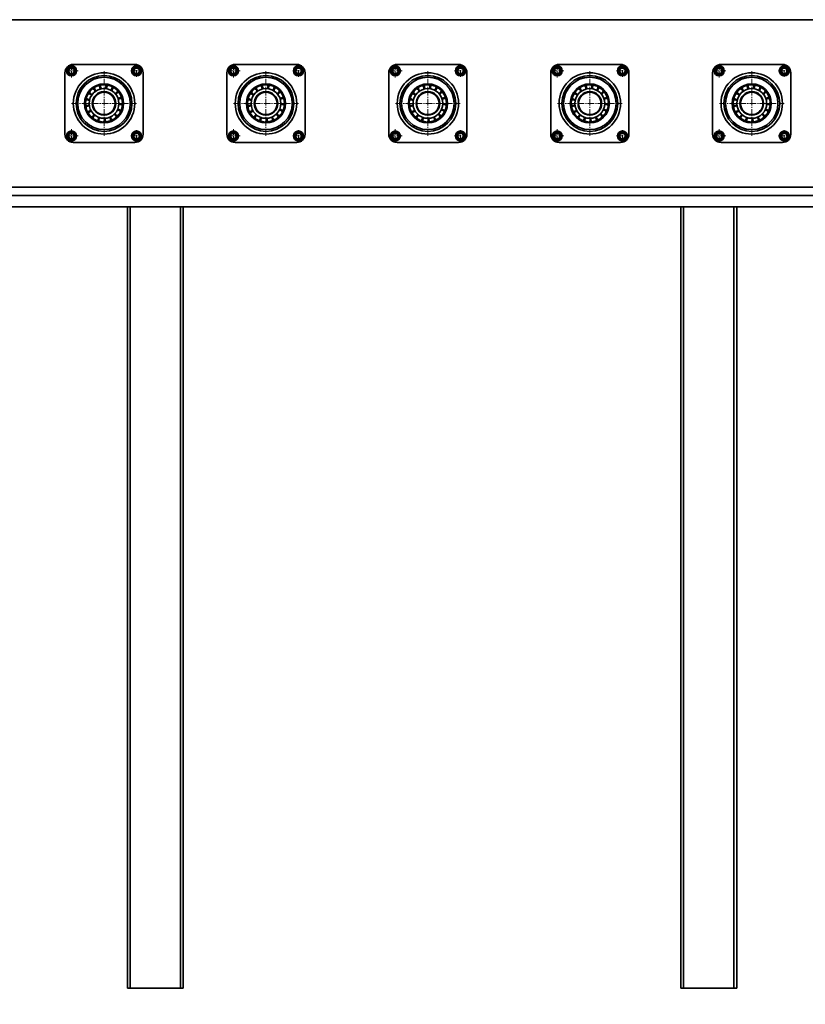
# Model space of a CAD drawing. Header units: millimetres. Extents: x 2945 to 26725, y -1082 to 16127.
# Tile 107 of 151: x 6634 to 8041, y 10719 to 12483. Entities that reach past the tile are written whole.
import ezdxf

# ---------------------------------------------------------------- set-up
doc = ezdxf.new("R2010")
doc.units = ezdxf.units.MM
doc.linetypes.add('点画线', pattern=[18, 12, -2, 2, -2])
doc.layers.get('0').update_dxf_attribs({"lineweight": 35})
for name, color, linetype, lineweight in [('中心线层', 1, '点画线', 18), ('几何体', 7, 'Continuous', 35), ('尺寸线层', 3, 'Continuous', 18)]:
    doc.layers.add(name, color=color, linetype=linetype, lineweight=lineweight)
doc.styles.add('标准', font='txt', dxfattribs={"width": 0.667})
doc.dimstyles.new('GB_尺寸', dxfattribs={"dimtxt": 3.5, "dimasz": 4, "dimexe": 2, "dimexo": 0, "dimtad": 1, "dimdsep": 46, "dimtxsty": '标准', "dimblk": '_CAXARROW', "dimcen": 0, "dimdle": 8, "dimazin": 2, "dimtfac": 0.707107, "dimtdec": 3, "dimtmove": 2, "dimatfit": 3, "dimfxl": 0, "dimfrac": 2, "dimtolj": 1, "dimarcsym": 0})

# ---------------------------------------------------------------- blocks, each defined once
blk = doc.blocks.new('*X148')
at = {"layer": '尺寸线层', "linetype": 'Continuous'}
for points in [[(5045.3, 9889.1), (5125.3, 9899.1), (5125.3, 9879.1)], [(16645.3, 9889.1), (16565.3, 9899.1), (16565.3, 9879.1)]]:
    blk.add_hatch(color=0, dxfattribs=at).paths.add_polyline_path(points, flags=0)
at = {"layer": '尺寸线层', "color": 0, "linetype": 'Continuous'}
for p, q in [((5045.3, 12332.6), (5045.3, 9849.1)), ((16645.3, 12332.6), (16645.3, 9849.1)), ((5045.3, 9889.1), (16645.3, 9889.1))]:
    blk.add_line(p, q, dxfattribs=at)
at = {"layer": '尺寸线层', "color": 0, "insert": (10845.3, 9936.2), "char_height": 70, "width": 328.193, "attachment_point": 5, "line_spacing_factor": 1.15057, "style": '标准'}
blk.add_mtext('\\T1.1;11600', dxfattribs=at)
blk = doc.blocks.new('_CAXARROW')
blk.add_hatch(color=0).paths.add_polyline_path([(0, 0), (-1, 0.125), (-1, -0.125)], flags=0)
blk = doc.blocks.new('*X149')
at = {"layer": '尺寸线层', "linetype": 'Continuous'}
for points in [[(4845.3, 9644.6), (4925.3, 9654.6), (4925.3, 9634.6)], [(16845.3, 9644.6), (16765.3, 9654.6), (16765.3, 9634.6)]]:
    blk.add_hatch(color=0, dxfattribs=at).paths.add_polyline_path(points, flags=0)
at = {"layer": '尺寸线层', "color": 0, "linetype": 'Continuous'}
for p, q in [((4845.3, 12182.6), (4845.3, 9604.6)), ((16845.3, 12182.6), (16845.3, 9604.6)), ((4845.3, 9644.6), (16845.3, 9644.6))]:
    blk.add_line(p, q, dxfattribs=at)
at = {"layer": '尺寸线层', "color": 0, "insert": (10845.3, 9691.7), "char_height": 70, "width": 328.193, "attachment_point": 5, "line_spacing_factor": 1.15057, "style": '标准'}
blk.add_mtext('\\T1.1;12000', dxfattribs=at)

msp = doc.modelspace()

# ---------------------------------------------------------------- linework, layer by layer
at = {"layer": '中心线层'}
for p, q in [((6726.918, 12378.934), (6726.918, 12402.934)), ((6843.591, 12380.434), (6843.591, 12401.434)), ((7016.918, 12378.934), (7016.918, 12402.934)), ((7133.591, 12380.434), (7133.591, 12401.434)), ((7306.918, 12378.934), (7306.918, 12402.934)), ((7423.591, 12380.434), (7423.591, 12401.434)), ((7596.918, 12378.934), (7596.918, 12402.934)), ((7713.591, 12380.434), (7713.591, 12401.434)), ((7886.918, 12378.934), (7886.918, 12402.934)), ((8003.591, 12380.434), (8003.591, 12401.434)), ((6714.918, 12390.934), (6738.918, 12390.934)), ((6785.254, 12274.598), (6785.254, 12390.598)), ((6833.091, 12390.934), (6854.091, 12390.934)), ((7004.918, 12390.934), (7028.918, 12390.934)), ((7075.254, 12274.598), (7075.254, 12390.598)), ((7123.091, 12390.934), (7144.091, 12390.934)), ((7294.918, 12390.934), (7318.918, 12390.934)), ((7365.254, 12274.598), (7365.254, 12390.598)), ((7413.091, 12390.934), (7434.091, 12390.934)), ((7584.918, 12390.934), (7608.918, 12390.934)), ((7655.254, 12274.598), (7655.254, 12390.598)), ((7703.091, 12390.934), (7724.091, 12390.934)), ((7874.918, 12390.934), (7898.918, 12390.934)), ((7945.254, 12274.598), (7945.254, 12390.598)), ((7993.091, 12390.934), (8014.091, 12390.934)), ((6727.254, 12332.598), (6843.254, 12332.598)), ((7017.254, 12332.598), (7133.254, 12332.598)), ((7307.254, 12332.598), (7423.254, 12332.598)), ((7597.254, 12332.598), (7713.254, 12332.598)), ((7887.254, 12332.598), (8003.254, 12332.598)), ((6726.918, 12262.262), (6726.918, 12286.262)), ((6843.591, 12263.762), (6843.591, 12284.762)), ((7016.918, 12262.262), (7016.918, 12286.262)), ((7133.591, 12263.762), (7133.591, 12284.762)), ((7306.918, 12262.262), (7306.918, 12286.262)), ((7423.591, 12263.762), (7423.591, 12284.762)), ((7596.918, 12262.262), (7596.918, 12286.262)), ((7713.591, 12263.762), (7713.591, 12284.762)), ((7886.918, 12262.262), (7886.918, 12286.262)), ((8003.591, 12263.762), (8003.591, 12284.762)), ((6714.918, 12274.262), (6738.918, 12274.262)), ((6833.091, 12274.262), (6854.091, 12274.262)), ((7004.918, 12274.262), (7028.918, 12274.262)), ((7123.091, 12274.262), (7144.091, 12274.262)), ((7294.918, 12274.262), (7318.918, 12274.262)), ((7413.091, 12274.262), (7434.091, 12274.262)), ((7584.918, 12274.262), (7608.918, 12274.262)), ((7703.091, 12274.262), (7724.091, 12274.262)), ((7874.918, 12274.262), (7898.918, 12274.262)), ((7993.091, 12274.262), (8014.091, 12274.262))]:
    msp.add_line(p, q, dxfattribs=at)
at = {"layer": '几何体'}
for p, q in [((11596.492, 12482.598), (4845.254, 12482.598)), ((6730.254, 12402.598), (6840.254, 12402.598)), ((7020.254, 12402.598), (7130.254, 12402.598)), ((7310.254, 12402.598), (7420.254, 12402.598)), ((7600.254, 12402.598), (7710.254, 12402.598)), ((7890.254, 12402.598), (8000.254, 12402.598)), ((6715.254, 12277.598), (6715.254, 12387.598)), ((6721.709, 12393.425), (6726.471, 12396.69)), ((6722.157, 12387.669), (6721.709, 12393.425)), ((6727.365, 12385.178), (6722.157, 12387.669)), ((6726.471, 12396.69), (6731.679, 12394.2)), ((6732.127, 12388.444), (6727.365, 12385.178)), ((6731.679, 12394.2), (6732.127, 12388.444)), ((6837.835, 12390.487), (6840.325, 12395.696)), ((6841.1, 12385.726), (6837.835, 12390.487)), ((6840.325, 12395.696), (6846.081, 12396.143)), ((6846.856, 12386.173), (6841.1, 12385.726)), ((6846.081, 12396.143), (6849.347, 12391.382)), ((6849.347, 12391.382), (6846.856, 12386.173)), ((6855.254, 12387.598), (6855.254, 12277.598)), ((7005.254, 12277.598), (7005.254, 12387.598)), ((7011.709, 12393.425), (7016.471, 12396.69)), ((7012.157, 12387.669), (7011.709, 12393.425)), ((7017.365, 12385.178), (7012.157, 12387.669)), ((7016.471, 12396.69), (7021.679, 12394.2)), ((7022.127, 12388.444), (7017.365, 12385.178)), ((7021.679, 12394.2), (7022.127, 12388.444)), ((7127.835, 12390.487), (7130.325, 12395.696)), ((7131.1, 12385.726), (7127.835, 12390.487)), ((7130.325, 12395.696), (7136.081, 12396.143)), ((7136.856, 12386.173), (7131.1, 12385.726)), ((7136.081, 12396.143), (7139.347, 12391.382)), ((7139.347, 12391.382), (7136.856, 12386.173)), ((7145.254, 12387.598), (7145.254, 12277.598)), ((7295.254, 12277.598), (7295.254, 12387.598)), ((7301.709, 12393.425), (7306.471, 12396.69)), ((7302.157, 12387.669), (7301.709, 12393.425)), ((7307.365, 12385.178), (7302.157, 12387.669)), ((7306.471, 12396.69), (7311.679, 12394.2)), ((7312.127, 12388.444), (7307.365, 12385.178)), ((7311.679, 12394.2), (7312.127, 12388.444)), ((7417.835, 12390.487), (7420.325, 12395.696)), ((7421.1, 12385.726), (7417.835, 12390.487)), ((7420.325, 12395.696), (7426.081, 12396.143)), ((7426.856, 12386.173), (7421.1, 12385.726)), ((7426.081, 12396.143), (7429.347, 12391.382)), ((7429.347, 12391.382), (7426.856, 12386.173)), ((7435.254, 12387.598), (7435.254, 12277.598)), ((7585.254, 12277.598), (7585.254, 12387.598)), ((7591.709, 12393.425), (7596.471, 12396.69)), ((7592.157, 12387.669), (7591.709, 12393.425)), ((7597.365, 12385.178), (7592.157, 12387.669)), ((7596.471, 12396.69), (7601.679, 12394.2)), ((7602.127, 12388.444), (7597.365, 12385.178)), ((7601.679, 12394.2), (7602.127, 12388.444)), ((7707.835, 12390.487), (7710.325, 12395.696)), ((7711.1, 12385.726), (7707.835, 12390.487)), ((7710.325, 12395.696), (7716.081, 12396.143)), ((7716.856, 12386.173), (7711.1, 12385.726)), ((7716.081, 12396.143), (7719.347, 12391.382)), ((7719.347, 12391.382), (7716.856, 12386.173)), ((7725.254, 12387.598), (7725.254, 12277.598)), ((7875.254, 12277.598), (7875.254, 12387.598)), ((7881.709, 12393.425), (7886.471, 12396.69)), ((7882.157, 12387.669), (7881.709, 12393.425)), ((7887.365, 12385.178), (7882.157, 12387.669)), ((7886.471, 12396.69), (7891.679, 12394.2)), ((7892.127, 12388.444), (7887.365, 12385.178)), ((7891.679, 12394.2), (7892.127, 12388.444)), ((7997.835, 12390.487), (8000.325, 12395.696)), ((8001.1, 12385.726), (7997.835, 12390.487)), ((8000.325, 12395.696), (8006.081, 12396.143)), ((8006.856, 12386.173), (8001.1, 12385.726)), ((8006.081, 12396.143), (8009.347, 12391.382)), ((8009.347, 12391.382), (8006.856, 12386.173)), ((8015.254, 12387.598), (8015.254, 12277.598)), ((6768.799, 12357.682), (6767.91, 12357.076)), ((6789.993, 12362.221), (6788.927, 12362.372)), ((6800.374, 12358.509), (6799.435, 12359.035)), ((7058.799, 12357.682), (7057.91, 12357.076)), ((7079.993, 12362.221), (7078.927, 12362.372)), ((7090.374, 12358.509), (7089.435, 12359.035)), ((7348.799, 12357.682), (7347.91, 12357.076)), ((7369.993, 12362.221), (7368.927, 12362.372)), ((7380.374, 12358.509), (7379.435, 12359.035)), ((7638.799, 12357.682), (7637.91, 12357.076)), ((7659.993, 12362.221), (7658.927, 12362.372)), ((7670.374, 12358.509), (7669.435, 12359.035)), ((7928.799, 12357.682), (7927.91, 12357.076)), ((7949.993, 12362.221), (7948.927, 12362.372)), ((7960.374, 12358.509), (7959.435, 12359.035)), ((6752.002, 12330.278), (6752.455, 12329.926)), ((6756.195, 12340.049), (6755.946, 12339.002)), ((6811.921, 12332.722), (6812.141, 12332.562)), ((6813.884, 12341.561), (6813.544, 12342.582)), ((7042.002, 12330.278), (7042.455, 12329.926)), ((7046.195, 12340.049), (7045.946, 12339.002)), ((7101.921, 12332.722), (7102.141, 12332.562)), ((7103.884, 12341.561), (7103.544, 12342.582)), ((7332.002, 12330.278), (7332.455, 12329.926)), ((7336.195, 12340.049), (7335.946, 12339.002)), ((7391.921, 12332.722), (7392.141, 12332.562)), ((7393.884, 12341.561), (7393.544, 12342.582)), ((7622.002, 12330.278), (7622.455, 12329.926)), ((7626.195, 12340.049), (7625.946, 12339.002)), ((7681.921, 12332.722), (7682.141, 12332.562)), ((7683.884, 12341.561), (7683.544, 12342.582)), ((7912.002, 12330.278), (7912.455, 12329.926)), ((7916.195, 12340.049), (7915.946, 12339.002)), ((7971.921, 12332.722), (7972.141, 12332.562)), ((7973.884, 12341.561), (7973.544, 12342.582)), ((6755.465, 12329.049), (6755.612, 12327.982)), ((6758.759, 12318.527), (6759.281, 12317.586)), ((6806.039, 12310.965), (6806.802, 12311.724)), ((6812.45, 12319.934), (6812.887, 12320.917)), ((7045.465, 12329.049), (7045.612, 12327.982)), ((7048.759, 12318.527), (7049.281, 12317.586)), ((7096.039, 12310.965), (7096.802, 12311.724)), ((7102.45, 12319.934), (7102.887, 12320.917)), ((7335.465, 12329.049), (7335.612, 12327.982)), ((7338.759, 12318.527), (7339.281, 12317.586)), ((7386.039, 12310.965), (7386.802, 12311.724)), ((7392.45, 12319.934), (7392.887, 12320.917)), ((7625.465, 12329.049), (7625.612, 12327.982)), ((7628.759, 12318.527), (7629.281, 12317.586)), ((7676.039, 12310.965), (7676.802, 12311.724)), ((7682.45, 12319.934), (7682.887, 12320.917)), ((7915.465, 12329.049), (7915.612, 12327.982)), ((7918.759, 12318.527), (7919.281, 12317.586)), ((7966.039, 12310.965), (7966.802, 12311.724)), ((7972.45, 12319.934), (7972.887, 12320.917)), ((6765.631, 12309.906), (6766.458, 12309.217)), ((6786.04, 12302.608), (6787.115, 12302.656)), ((6796.82, 12304.917), (6797.806, 12305.35)), ((7055.631, 12309.906), (7056.458, 12309.217)), ((7076.04, 12302.608), (7077.115, 12302.656)), ((7086.82, 12304.917), (7087.806, 12305.35)), ((7345.631, 12309.906), (7346.458, 12309.217)), ((7366.04, 12302.608), (7367.115, 12302.656)), ((7376.82, 12304.917), (7377.806, 12305.35)), ((7635.631, 12309.906), (7636.458, 12309.217)), ((7656.04, 12302.608), (7657.115, 12302.656)), ((7666.82, 12304.917), (7667.806, 12305.35)), ((7925.631, 12309.906), (7926.458, 12309.217)), ((7946.04, 12302.608), (7947.115, 12302.656)), ((7956.82, 12304.917), (7957.806, 12305.35)), ((6721.162, 12273.814), (6723.653, 12279.023)), ((6723.653, 12279.023), (6729.409, 12279.47)), ((6729.409, 12279.47), (6732.674, 12274.709)), ((6838.382, 12276.752), (6843.143, 12280.018)), ((6838.829, 12270.996), (6838.382, 12276.752)), ((6843.143, 12280.018), (6848.352, 12277.527)), ((6848.352, 12277.527), (6848.799, 12271.771)), ((7011.162, 12273.814), (7013.653, 12279.023)), ((7013.653, 12279.023), (7019.409, 12279.47)), ((7019.409, 12279.47), (7022.674, 12274.709)), ((7128.382, 12276.752), (7133.143, 12280.018)), ((7128.829, 12270.996), (7128.382, 12276.752)), ((7133.143, 12280.018), (7138.352, 12277.527)), ((7138.352, 12277.527), (7138.799, 12271.771)), ((7301.162, 12273.814), (7303.653, 12279.023)), ((7303.653, 12279.023), (7309.409, 12279.47)), ((7309.409, 12279.47), (7312.674, 12274.709)), ((7418.382, 12276.752), (7423.143, 12280.018)), ((7418.829, 12270.996), (7418.382, 12276.752)), ((7423.143, 12280.018), (7428.352, 12277.527)), ((7428.352, 12277.527), (7428.799, 12271.771)), ((7591.162, 12273.814), (7593.653, 12279.023)), ((7593.653, 12279.023), (7599.409, 12279.47)), ((7599.409, 12279.47), (7602.674, 12274.709)), ((7708.382, 12276.752), (7713.143, 12280.018)), ((7708.829, 12270.996), (7708.382, 12276.752)), ((7713.143, 12280.018), (7718.352, 12277.527)), ((7718.352, 12277.527), (7718.799, 12271.771)), ((7881.162, 12273.814), (7883.653, 12279.023)), ((7883.653, 12279.023), (7889.409, 12279.47)), ((7889.409, 12279.47), (7892.674, 12274.709)), ((7998.382, 12276.752), (8003.143, 12280.018)), ((7998.829, 12270.996), (7998.382, 12276.752)), ((8003.143, 12280.018), (8008.352, 12277.527)), ((8008.352, 12277.527), (8008.799, 12271.771)), ((6724.427, 12269.053), (6721.162, 12273.814)), ((6730.184, 12269.5), (6724.427, 12269.053)), ((6732.674, 12274.709), (6730.184, 12269.5)), ((6840.254, 12262.598), (6730.254, 12262.598)), ((6844.038, 12268.505), (6838.829, 12270.996)), ((6848.799, 12271.771), (6844.038, 12268.505)), ((7014.427, 12269.053), (7011.162, 12273.814)), ((7020.184, 12269.5), (7014.427, 12269.053)), ((7022.674, 12274.709), (7020.184, 12269.5)), ((7130.254, 12262.598), (7020.254, 12262.598)), ((7134.038, 12268.505), (7128.829, 12270.996)), ((7138.799, 12271.771), (7134.038, 12268.505)), ((7304.427, 12269.053), (7301.162, 12273.814)), ((7310.184, 12269.5), (7304.427, 12269.053)), ((7312.674, 12274.709), (7310.184, 12269.5)), ((7420.254, 12262.598), (7310.254, 12262.598)), ((7424.038, 12268.505), (7418.829, 12270.996)), ((7428.799, 12271.771), (7424.038, 12268.505)), ((7594.427, 12269.053), (7591.162, 12273.814)), ((7600.184, 12269.5), (7594.427, 12269.053)), ((7602.674, 12274.709), (7600.184, 12269.5)), ((7710.254, 12262.598), (7600.254, 12262.598)), ((7714.038, 12268.505), (7708.829, 12270.996)), ((7718.799, 12271.771), (7714.038, 12268.505)), ((7884.427, 12269.053), (7881.162, 12273.814)), ((7890.184, 12269.5), (7884.427, 12269.053)), ((7892.674, 12274.709), (7890.184, 12269.5)), ((8000.254, 12262.598), (7890.254, 12262.598)), ((8004.038, 12268.505), (7998.829, 12270.996)), ((8008.799, 12271.771), (8004.038, 12268.505)), ((10754.035, 12182.598), (4845.254, 12182.598)), ((10713.215, 12167.598), (4845.254, 12167.598)), ((10713.215, 12167.598), (4845.254, 12167.598)), ((10658.789, 12147.598), (4845.254, 12147.598)), ((6827.254, 12147.598), (6827.254, 10747.598)), ((6832.254, 12147.598), (6832.254, 10747.598)), ((6832.254, 12147.598), (6922.254, 12147.598)), ((6922.254, 12147.598), (6922.254, 10747.598)), ((6927.254, 12147.598), (6927.254, 10747.598)), ((7818.254, 12147.598), (7818.254, 10747.598)), ((7823.254, 12147.598), (7823.254, 10747.598)), ((7823.254, 12147.598), (7913.254, 12147.598)), ((7913.254, 12147.598), (7913.254, 10747.598)), ((7918.254, 12147.598), (7918.254, 10747.598)), ((6827.254, 10747.598), (6832.254, 10747.598)), ((6832.254, 10747.598), (6922.254, 10747.598)), ((6922.254, 10747.598), (6927.254, 10747.598)), ((7818.254, 10747.598), (7823.254, 10747.598)), ((7823.254, 10747.598), (7913.254, 10747.598)), ((7913.254, 10747.598), (7918.254, 10747.598))]:
    msp.add_line(p, q, dxfattribs=at)
for points in [[(6760.849, 12350.044), (6760.424, 12349.434), (6760.239, 12349.157)], [(6770.359, 12355.948), (6770.872, 12355.639), (6771.417, 12355.393)], [(6778.972, 12361.933), (6778.805, 12361.897), (6777.923, 12361.688)], [(6808.713, 12351.298), (6808.119, 12352.02), (6808.027, 12352.127)], [(7050.849, 12350.044), (7050.424, 12349.434), (7050.239, 12349.157)], [(7060.359, 12355.948), (7060.872, 12355.639), (7061.417, 12355.393)], [(7068.972, 12361.933), (7068.805, 12361.897), (7067.923, 12361.688)], [(7098.713, 12351.298), (7098.119, 12352.02), (7098.027, 12352.127)], [(7340.849, 12350.044), (7340.424, 12349.434), (7340.239, 12349.157)], [(7350.359, 12355.948), (7350.872, 12355.639), (7351.417, 12355.393)], [(7358.972, 12361.933), (7358.805, 12361.897), (7357.923, 12361.688)], [(7388.713, 12351.298), (7388.119, 12352.02), (7388.027, 12352.127)], [(7630.849, 12350.044), (7630.424, 12349.434), (7630.239, 12349.157)], [(7640.359, 12355.948), (7640.872, 12355.639), (7641.417, 12355.393)], [(7648.972, 12361.933), (7648.805, 12361.897), (7647.923, 12361.688)], [(7678.713, 12351.298), (7678.119, 12352.02), (7678.027, 12352.127)], [(7920.849, 12350.044), (7920.424, 12349.434), (7920.239, 12349.157)], [(7930.359, 12355.948), (7930.872, 12355.639), (7931.417, 12355.393)], [(7938.972, 12361.933), (7938.805, 12361.897), (7937.923, 12361.688)], [(7968.713, 12351.298), (7968.119, 12352.02), (7968.027, 12352.127)], [(6815.189, 12330.613), (6815.21, 12330.974), (6815.241, 12331.688)], [(7105.189, 12330.613), (7105.21, 12330.974), (7105.241, 12331.688)], [(7395.189, 12330.613), (7395.21, 12330.974), (7395.241, 12331.688)], [(7685.189, 12330.613), (7685.21, 12330.974), (7685.241, 12331.688)], [(7975.189, 12330.613), (7975.21, 12330.974), (7975.241, 12331.688)], [(6775.153, 12304.35), (6775.675, 12304.168), (6776.173, 12304.005)], [(7065.153, 12304.35), (7065.675, 12304.168), (7066.173, 12304.005)], [(7355.153, 12304.35), (7355.675, 12304.168), (7356.173, 12304.005)], [(7645.153, 12304.35), (7645.675, 12304.168), (7646.173, 12304.005)], [(7935.153, 12304.35), (7935.675, 12304.168), (7936.173, 12304.005)]]:
    msp.add_lwpolyline(points, dxfattribs=at)
for centre, radius in [((6726.918, 12390.934), 9), ((6843.591, 12390.934), 9), ((7016.918, 12390.934), 9), ((7133.591, 12390.934), 9), ((7306.918, 12390.934), 9), ((7423.591, 12390.934), 9), ((7596.918, 12390.934), 9), ((7713.591, 12390.934), 9), ((7886.918, 12390.934), 9), ((8003.591, 12390.934), 9), ((6726.918, 12390.934), 7.5), ((6785.254, 12332.598), 55), ((6785.254, 12332.598), 50), ((6843.591, 12390.934), 7.5), ((7016.918, 12390.934), 7.5), ((7075.254, 12332.598), 55), ((7075.254, 12332.598), 50), ((7133.591, 12390.934), 7.5), ((7306.918, 12390.934), 7.5), ((7365.254, 12332.598), 55), ((7365.254, 12332.598), 50), ((7423.591, 12390.934), 7.5), ((7596.918, 12390.934), 7.5), ((7655.254, 12332.598), 55), ((7655.254, 12332.598), 50), ((7713.591, 12390.934), 7.5), ((7886.918, 12390.934), 7.5), ((7945.254, 12332.598), 55), ((7945.254, 12332.598), 50), ((8003.591, 12390.934), 7.5), ((6785.254, 12332.598), 47), ((6785.254, 12332.598), 35), ((6785.254, 12332.598), 33.333), ((7075.254, 12332.598), 47), ((7075.254, 12332.598), 35), ((7075.254, 12332.598), 33.333), ((7365.254, 12332.598), 47), ((7365.254, 12332.598), 35), ((7365.254, 12332.598), 33.333), ((7655.254, 12332.598), 47), ((7655.254, 12332.598), 35), ((7655.254, 12332.598), 33.333), ((7945.254, 12332.598), 47), ((7945.254, 12332.598), 35), ((7945.254, 12332.598), 33.333), ((6785.254, 12332.598), 26.667), ((6785.254, 12332.598), 21.1), ((6785.254, 12332.598), 20), ((7075.254, 12332.598), 26.667), ((7075.254, 12332.598), 21.1), ((7075.254, 12332.598), 20), ((7365.254, 12332.598), 26.667), ((7365.254, 12332.598), 21.1), ((7365.254, 12332.598), 20), ((7655.254, 12332.598), 26.667), ((7655.254, 12332.598), 21.1), ((7655.254, 12332.598), 20), ((7945.254, 12332.598), 26.667), ((7945.254, 12332.598), 21.1), ((7945.254, 12332.598), 20), ((6726.918, 12274.262), 9), ((6726.918, 12274.262), 7.5), ((6843.591, 12274.262), 9), ((6843.591, 12274.262), 7.5), ((7016.918, 12274.262), 9), ((7016.918, 12274.262), 7.5), ((7133.591, 12274.262), 9), ((7133.591, 12274.262), 7.5), ((7306.918, 12274.262), 9), ((7306.918, 12274.262), 7.5), ((7423.591, 12274.262), 9), ((7423.591, 12274.262), 7.5), ((7596.918, 12274.262), 9), ((7596.918, 12274.262), 7.5), ((7713.591, 12274.262), 9), ((7713.591, 12274.262), 7.5), ((7886.918, 12274.262), 9), ((7886.918, 12274.262), 7.5), ((8003.591, 12274.262), 9), ((8003.591, 12274.262), 7.5)]:
    msp.add_circle(centre, radius, dxfattribs=at)
for centre, radius, start, end in [((6730.254, 12387.598), 15, 90, 180), ((6840.254, 12387.598), 15, 0, 90), ((7020.254, 12387.598), 15, 90, 180), ((7130.254, 12387.598), 15, 0, 90), ((7310.254, 12387.598), 15, 90, 180), ((7420.254, 12387.598), 15, 0, 90), ((7600.254, 12387.598), 15, 90, 180), ((7710.254, 12387.598), 15, 360, 90), ((7890.254, 12387.598), 15, 90, 180), ((8000.254, 12387.598), 15, 0, 90), ((6726.918, 12390.934), 5, 124.443507, 184.443507), ((6726.918, 12390.934), 5, 184.443507, 244.443507), ((6726.918, 12390.934), 5, 64.443507, 124.443507), ((6726.918, 12390.934), 5, 244.443507, 304.443507), ((6726.918, 12390.934), 5, 4.443507, 64.443507), ((6726.918, 12390.934), 5, 304.443507, 4.443507), ((6843.591, 12390.934), 5, 154.443507, 214.443507), ((6843.591, 12390.934), 5, 94.443507, 154.443507), ((6843.591, 12390.934), 5, 214.443507, 274.443507), ((6843.591, 12390.934), 5, 34.443507, 94.443507), ((6843.591, 12390.934), 5, 274.443507, 334.443507), ((6843.591, 12390.934), 5, 334.443507, 34.443507), ((7016.918, 12390.934), 5, 124.443507, 184.443507), ((7016.918, 12390.934), 5, 184.443507, 244.443507), ((7016.918, 12390.934), 5, 64.443507, 124.443507), ((7016.918, 12390.934), 5, 244.443507, 304.443507), ((7016.918, 12390.934), 5, 4.443507, 64.443507), ((7016.918, 12390.934), 5, 304.443507, 4.443507), ((7133.591, 12390.934), 5, 154.443507, 214.443507), ((7133.591, 12390.934), 5, 94.443507, 154.443507), ((7133.591, 12390.934), 5, 214.443507, 274.443507), ((7133.591, 12390.934), 5, 34.443507, 94.443507), ((7133.591, 12390.934), 5, 274.443507, 334.443507), ((7133.591, 12390.934), 5, 334.443507, 34.443507), ((7306.918, 12390.934), 5, 124.443507, 184.443507), ((7306.918, 12390.934), 5, 184.443507, 244.443507), ((7306.918, 12390.934), 5, 64.443507, 124.443507), ((7306.918, 12390.934), 5, 244.443507, 304.443507), ((7306.918, 12390.934), 5, 4.443507, 64.443507), ((7306.918, 12390.934), 5, 304.443507, 4.443507), ((7423.591, 12390.934), 5, 154.443507, 214.443507), ((7423.591, 12390.934), 5, 94.443507, 154.443507), ((7423.591, 12390.934), 5, 214.443507, 274.443507), ((7423.591, 12390.934), 5, 34.443507, 94.443507), ((7423.591, 12390.934), 5, 274.443507, 334.443507), ((7423.591, 12390.934), 5, 334.443507, 34.443507), ((7596.918, 12390.934), 5, 124.443507, 184.443507), ((7596.918, 12390.934), 5, 184.443507, 244.443507), ((7596.918, 12390.934), 5, 64.443507, 124.443507), ((7596.918, 12390.934), 5, 244.443507, 304.443507), ((7596.918, 12390.934), 5, 4.443507, 64.443507), ((7596.918, 12390.934), 5, 304.443507, 4.443507), ((7713.591, 12390.934), 5, 154.443507, 214.443507), ((7713.591, 12390.934), 5, 94.443507, 154.443507), ((7713.591, 12390.934), 5, 214.443507, 274.443507), ((7713.591, 12390.934), 5, 34.443507, 94.443507), ((7713.591, 12390.934), 5, 274.443507, 334.443507), ((7713.591, 12390.934), 5, 334.443507, 34.443507), ((7886.918, 12390.934), 5, 124.443507, 184.443507), ((7886.918, 12390.934), 5, 184.443507, 244.443507), ((7886.918, 12390.934), 5, 64.443507, 124.443507), ((7886.918, 12390.934), 5, 244.443507, 304.443507), ((7886.918, 12390.934), 5, 4.443507, 64.443507), ((7886.918, 12390.934), 5, 304.443507, 4.443507), ((8003.591, 12390.934), 5, 154.443507, 214.443507), ((8003.591, 12390.934), 5, 94.443507, 154.443507), ((8003.591, 12390.934), 5, 214.443507, 274.443507), ((8003.591, 12390.934), 5, 34.443507, 94.443507), ((8003.591, 12390.934), 5, 274.443507, 334.443507), ((8003.591, 12390.934), 5, 334.443507, 34.443507), ((6783.931, 12362.569), 5, 144.185151, 228.004841), ((6783.931, 12362.569), 5, 317.051833, 40.871523), ((6794.847, 12361.023), 5, 123.00868, 206.828371), ((7073.931, 12362.569), 5, 144.185151, 228.004841), ((7073.931, 12362.569), 5, 317.051833, 40.871523), ((7084.847, 12361.023), 5, 123.00868, 206.828371), ((7363.931, 12362.569), 5, 144.185151, 228.004841), ((7363.931, 12362.569), 5, 317.051833, 40.871523), ((7374.847, 12361.023), 5, 123.00868, 206.828371), ((7653.931, 12362.569), 5, 144.185151, 228.004841), ((7653.931, 12362.569), 5, 317.051833, 40.871523), ((7664.847, 12361.023), 5, 123.00868, 206.828371), ((7943.931, 12362.569), 5, 144.185151, 228.004841), ((7943.931, 12362.569), 5, 317.051833, 40.871523), ((7954.847, 12361.023), 5, 123.00868, 206.828371), ((6757.836, 12344.772), 5, 20.581244, 104.400935), ((6764.085, 12353.855), 5, 186.538092, 235.469513), ((6764.085, 12353.855), 5, 235.469513, 270.357782), ((6764.085, 12353.855), 5, 359.404774, 83.224464), ((6773.194, 12360.067), 5, 165.361622, 235.469513), ((6773.194, 12360.067), 5, 338.228303, 62.047993), ((6794.847, 12361.023), 5, 295.875362, 19.695052), ((6804.468, 12355.638), 5, 101.83221, 185.6519), ((6804.468, 12355.638), 5, 274.698891, 358.518582), ((6811.493, 12347.142), 5, 80.655739, 164.47543), ((7047.836, 12344.772), 5, 20.581244, 104.400935), ((7054.085, 12353.855), 5, 186.538092, 235.469513), ((7054.085, 12353.855), 5, 235.469513, 270.357782), ((7054.085, 12353.855), 5, 359.404774, 83.224464), ((7063.194, 12360.067), 5, 165.361622, 235.469513), ((7063.194, 12360.067), 5, 338.228303, 62.047993), ((7084.847, 12361.023), 5, 295.875362, 19.695052), ((7094.468, 12355.638), 5, 101.83221, 185.6519), ((7094.468, 12355.638), 5, 274.698891, 358.518582), ((7101.493, 12347.142), 5, 80.655739, 164.47543), ((7337.836, 12344.772), 5, 20.581244, 104.400935), ((7344.085, 12353.855), 5, 186.538092, 235.469513), ((7344.085, 12353.855), 5, 235.469513, 270.357782), ((7344.085, 12353.855), 5, 359.404774, 83.224464), ((7353.194, 12360.067), 5, 165.361622, 235.469513), ((7353.194, 12360.067), 5, 338.228303, 62.047993), ((7374.847, 12361.023), 5, 295.875362, 19.695052), ((7384.468, 12355.638), 5, 101.83221, 185.6519), ((7384.468, 12355.638), 5, 274.698891, 358.518582), ((7391.493, 12347.142), 5, 80.655739, 164.47543), ((7627.836, 12344.772), 5, 20.581244, 104.400935), ((7634.085, 12353.855), 5, 186.538092, 235.469513), ((7634.085, 12353.855), 5, 235.469513, 270.357782), ((7634.085, 12353.855), 5, 359.404774, 83.224464), ((7643.194, 12360.067), 5, 165.361622, 235.469513), ((7643.194, 12360.067), 5, 338.228303, 62.047993), ((7664.847, 12361.023), 5, 295.875362, 19.695052), ((7674.468, 12355.638), 5, 101.83221, 185.6519), ((7674.468, 12355.638), 5, 274.698891, 358.518582), ((7681.493, 12347.142), 5, 80.655739, 164.47543), ((7917.836, 12344.772), 5, 20.581244, 104.400935), ((7924.085, 12353.855), 5, 186.538092, 235.469513), ((7924.085, 12353.855), 5, 235.469513, 270.357782), ((7924.085, 12353.855), 5, 359.404774, 83.224464), ((7933.194, 12360.067), 5, 165.361622, 235.469513), ((7933.194, 12360.067), 5, 338.228303, 62.047993), ((7954.847, 12361.023), 5, 295.875362, 19.695052), ((7964.468, 12355.638), 5, 101.83221, 185.6519), ((7964.468, 12355.638), 5, 274.698891, 358.518582), ((7971.493, 12347.142), 5, 80.655739, 164.47543), ((6755.289, 12334.046), 5, 41.757715, 125.577405), ((6755.289, 12334.046), 5, 235.469513, 312.710724), ((6757.836, 12344.772), 5, 207.714563, 235.469513), ((6757.836, 12344.772), 5, 235.469513, 291.534253), ((6811.493, 12347.142), 5, 253.522421, 337.342111), ((6814.975, 12336.681), 5, 59.479269, 143.298959), ((6814.443, 12325.669), 5, 38.302798, 122.122488), ((6814.975, 12336.681), 5, 235.469513, 316.165641), ((7045.289, 12334.046), 5, 41.757715, 125.577405), ((7045.289, 12334.046), 5, 235.469513, 312.710724), ((7047.836, 12344.772), 5, 207.714563, 235.469513), ((7047.836, 12344.772), 5, 235.469513, 291.534253), ((7101.493, 12347.142), 5, 253.522421, 337.342111), ((7104.975, 12336.681), 5, 59.479269, 143.298959), ((7104.443, 12325.669), 5, 38.302798, 122.122488), ((7104.975, 12336.681), 5, 235.469513, 316.165641), ((7335.289, 12334.046), 5, 41.757715, 125.577405), ((7335.289, 12334.046), 5, 235.469513, 312.710724), ((7337.836, 12344.772), 5, 207.714563, 235.469513), ((7337.836, 12344.772), 5, 235.469513, 291.534253), ((7391.493, 12347.142), 5, 253.522421, 337.342111), ((7394.975, 12336.681), 5, 59.479269, 143.298959), ((7394.443, 12325.669), 5, 38.302798, 122.122488), ((7394.975, 12336.681), 5, 235.469513, 316.165641), ((7625.289, 12334.046), 5, 41.757715, 125.577405), ((7625.289, 12334.046), 5, 235.469513, 312.710724), ((7627.836, 12344.772), 5, 207.714563, 235.469513), ((7627.836, 12344.772), 5, 235.469513, 291.534253), ((7681.493, 12347.142), 5, 253.522421, 337.342111), ((7684.975, 12336.681), 5, 59.479269, 143.298959), ((7684.443, 12325.669), 5, 38.302798, 122.122488), ((7684.975, 12336.681), 5, 235.469513, 316.165641), ((7915.289, 12334.046), 5, 41.757715, 125.577405), ((7915.289, 12334.046), 5, 235.469513, 312.710724), ((7917.836, 12344.772), 5, 207.714563, 235.469513), ((7917.836, 12344.772), 5, 235.469513, 291.534253), ((7971.493, 12347.142), 5, 253.522421, 337.342111), ((7974.975, 12336.681), 5, 59.479269, 143.298959), ((7974.443, 12325.669), 5, 38.302798, 122.122488), ((7974.975, 12336.681), 5, 235.469513, 316.165641), ((6756.79, 12323.123), 5, 62.934186, 146.753876), ((6756.79, 12323.123), 5, 250.067504, 333.887194), ((6762.135, 12313.48), 5, 84.110656, 167.930346), ((6762.135, 12313.48), 5, 271.243975, 355.063665), ((6802.157, 12307.813), 5, 355.949857, 79.769547), ((6809.969, 12315.593), 5, 189.993009, 235.469513), ((6809.969, 12315.593), 5, 17.126327, 100.946018), ((6814.443, 12325.669), 5, 211.16948, 235.469513), ((6814.443, 12325.669), 5, 235.469513, 294.98917), ((7046.79, 12323.123), 5, 62.934186, 146.753876), ((7046.79, 12323.123), 5, 250.067504, 333.887194), ((7052.135, 12313.48), 5, 84.110656, 167.930346), ((7052.135, 12313.48), 5, 271.243975, 355.063665), ((7092.157, 12307.813), 5, 355.949857, 79.769547), ((7099.969, 12315.593), 5, 189.993009, 235.469513), ((7099.969, 12315.593), 5, 17.126327, 100.946018), ((7104.443, 12325.669), 5, 211.16948, 235.469513), ((7104.443, 12325.669), 5, 235.469513, 294.98917), ((7336.79, 12323.123), 5, 62.934186, 146.753876), ((7336.79, 12323.123), 5, 250.067504, 333.887194), ((7342.135, 12313.48), 5, 84.110656, 167.930346), ((7342.135, 12313.48), 5, 271.243975, 355.063665), ((7382.157, 12307.813), 5, 355.949857, 79.769547), ((7389.969, 12315.593), 5, 189.993009, 235.469513), ((7389.969, 12315.593), 5, 17.126327, 100.946018), ((7394.443, 12325.669), 5, 211.16948, 235.469513), ((7394.443, 12325.669), 5, 235.469513, 294.98917), ((7626.79, 12323.123), 5, 62.934186, 146.753876), ((7626.79, 12323.123), 5, 250.067504, 333.887194), ((7632.135, 12313.48), 5, 84.110656, 167.930346), ((7632.135, 12313.48), 5, 271.243975, 355.063665), ((7672.157, 12307.813), 5, 355.949857, 79.769547), ((7679.969, 12315.593), 5, 189.993009, 235.469513), ((7679.969, 12315.593), 5, 17.126327, 100.946018), ((7684.443, 12325.669), 5, 211.16948, 235.469513), ((7684.443, 12325.669), 5, 235.469513, 294.98917), ((7916.79, 12323.123), 5, 62.934186, 146.753876), ((7916.79, 12323.123), 5, 250.067504, 333.887194), ((7922.135, 12313.48), 5, 84.110656, 167.930346), ((7922.135, 12313.48), 5, 271.243975, 355.063665), ((7962.157, 12307.813), 5, 355.949857, 79.769547), ((7969.969, 12315.593), 5, 189.993009, 235.469513), ((7969.969, 12315.593), 5, 17.126327, 100.946018), ((7974.443, 12325.669), 5, 211.16948, 235.469513), ((7974.443, 12325.669), 5, 235.469513, 294.98917), ((6770.602, 12306.42), 5, 105.287127, 189.106817), ((6770.602, 12306.42), 5, 292.420445, 16.240135), ((6781.048, 12302.894), 5, 126.463597, 210.283288), ((6781.048, 12302.894), 5, 313.596916, 37.416606), ((6792.062, 12303.381), 5, 147.640068, 231.459758), ((6792.062, 12303.381), 5, 334.773386, 58.593077), ((6802.157, 12307.813), 5, 168.816538, 235.469513), ((6802.157, 12307.813), 5, 235.469513, 252.636229), ((6809.969, 12315.593), 5, 235.469513, 273.812699), ((7060.602, 12306.42), 5, 105.287127, 189.106817), ((7060.602, 12306.42), 5, 292.420445, 16.240135), ((7071.048, 12302.894), 5, 126.463597, 210.283288), ((7071.048, 12302.894), 5, 313.596916, 37.416606), ((7082.062, 12303.381), 5, 147.640068, 231.459758), ((7082.062, 12303.381), 5, 334.773386, 58.593077), ((7092.157, 12307.813), 5, 168.816538, 235.469513), ((7092.157, 12307.813), 5, 235.469513, 252.636229), ((7099.969, 12315.593), 5, 235.469513, 273.812699), ((7350.602, 12306.42), 5, 105.287127, 189.106817), ((7350.602, 12306.42), 5, 292.420445, 16.240135), ((7361.048, 12302.894), 5, 126.463597, 210.283288), ((7361.048, 12302.894), 5, 313.596916, 37.416606), ((7372.062, 12303.381), 5, 147.640068, 231.459758), ((7372.062, 12303.381), 5, 334.773386, 58.593077), ((7382.157, 12307.813), 5, 168.816538, 235.469513), ((7382.157, 12307.813), 5, 235.469513, 252.636229), ((7389.969, 12315.593), 5, 235.469513, 273.812699), ((7640.602, 12306.42), 5, 105.287127, 189.106817), ((7640.602, 12306.42), 5, 292.420445, 16.240135), ((7651.048, 12302.894), 5, 126.463597, 210.283288), ((7651.048, 12302.894), 5, 313.596916, 37.416606), ((7662.062, 12303.381), 5, 147.640068, 231.459758), ((7662.062, 12303.381), 5, 334.773386, 58.593077), ((7672.157, 12307.813), 5, 168.816538, 235.469513), ((7672.157, 12307.813), 5, 235.469513, 252.636229), ((7679.969, 12315.593), 5, 235.469513, 273.812699), ((7930.602, 12306.42), 5, 105.287127, 189.106817), ((7930.602, 12306.42), 5, 292.420445, 16.240135), ((7941.048, 12302.894), 5, 126.463597, 210.283288), ((7941.048, 12302.894), 5, 313.596916, 37.416606), ((7952.062, 12303.381), 5, 147.640068, 231.459758), ((7952.062, 12303.381), 5, 334.773386, 58.593077), ((7962.157, 12307.813), 5, 168.816538, 235.469513), ((7962.157, 12307.813), 5, 235.469513, 252.636229), ((7969.969, 12315.593), 5, 235.469513, 273.812699), ((6730.254, 12277.598), 15, 180, 270), ((6726.918, 12274.262), 5, 94.443507, 154.443507), ((6726.918, 12274.262), 5, 34.443507, 94.443507), ((6726.918, 12274.262), 5, 334.443507, 34.443507), ((6843.591, 12274.262), 5, 124.443507, 184.443507), ((6840.254, 12277.598), 15, 270, 0), ((6843.591, 12274.262), 5, 64.443507, 124.443507), ((6843.591, 12274.262), 5, 4.443507, 64.443507), ((7020.254, 12277.598), 15, 180, 270), ((7016.918, 12274.262), 5, 94.443507, 154.443507), ((7016.918, 12274.262), 5, 34.443507, 94.443507), ((7016.918, 12274.262), 5, 334.443507, 34.443507), ((7133.591, 12274.262), 5, 124.443507, 184.443507), ((7130.254, 12277.598), 15, 270, 0), ((7133.591, 12274.262), 5, 64.443507, 124.443507), ((7133.591, 12274.262), 5, 4.443507, 64.443507), ((7310.254, 12277.598), 15, 180, 270), ((7306.918, 12274.262), 5, 94.443507, 154.443507), ((7306.918, 12274.262), 5, 34.443507, 94.443507), ((7306.918, 12274.262), 5, 334.443507, 34.443507), ((7423.591, 12274.262), 5, 124.443507, 184.443507), ((7420.254, 12277.598), 15, 270, 0), ((7423.591, 12274.262), 5, 64.443507, 124.443507), ((7423.591, 12274.262), 5, 4.443507, 64.443507), ((7600.254, 12277.598), 15, 180, 270), ((7596.918, 12274.262), 5, 94.443507, 154.443507), ((7596.918, 12274.262), 5, 34.443507, 94.443507), ((7596.918, 12274.262), 5, 334.443507, 34.443507), ((7713.591, 12274.262), 5, 124.443507, 184.443507), ((7710.254, 12277.598), 15, 270, 0), ((7713.591, 12274.262), 5, 64.443507, 124.443507), ((7713.591, 12274.262), 5, 4.443507, 64.443507), ((7890.254, 12277.598), 15, 180, 270), ((7886.918, 12274.262), 5, 94.443507, 154.443507), ((7886.918, 12274.262), 5, 34.443507, 94.443507), ((7886.918, 12274.262), 5, 334.443507, 34.443507), ((8003.591, 12274.262), 5, 124.443507, 184.443507), ((8000.254, 12277.598), 15, 270, 0), ((8003.591, 12274.262), 5, 64.443507, 124.443507), ((8003.591, 12274.262), 5, 4.443507, 64.443507), ((6726.918, 12274.262), 5, 154.443507, 214.443507), ((6726.918, 12274.262), 5, 214.443507, 274.443507), ((6726.918, 12274.262), 5, 274.443507, 334.443507), ((6843.591, 12274.262), 5, 184.443507, 244.443507), ((6843.591, 12274.262), 5, 244.443507, 304.443507), ((6843.591, 12274.262), 5, 304.443507, 4.443507), ((7016.918, 12274.262), 5, 154.443507, 214.443507), ((7016.918, 12274.262), 5, 214.443507, 274.443507), ((7016.918, 12274.262), 5, 274.443507, 334.443507), ((7133.591, 12274.262), 5, 184.443507, 244.443507), ((7133.591, 12274.262), 5, 244.443507, 304.443507), ((7133.591, 12274.262), 5, 304.443507, 4.443507), ((7306.918, 12274.262), 5, 154.443507, 214.443507), ((7306.918, 12274.262), 5, 214.443507, 274.443507), ((7306.918, 12274.262), 5, 274.443507, 334.443507), ((7423.591, 12274.262), 5, 184.443507, 244.443507), ((7423.591, 12274.262), 5, 244.443507, 304.443507), ((7423.591, 12274.262), 5, 304.443507, 4.443507), ((7596.918, 12274.262), 5, 154.443507, 214.443507), ((7596.918, 12274.262), 5, 214.443507, 274.443507), ((7596.918, 12274.262), 5, 274.443507, 334.443507), ((7713.591, 12274.262), 5, 184.443507, 244.443507), ((7713.591, 12274.262), 5, 244.443507, 304.443507), ((7713.591, 12274.262), 5, 304.443507, 4.443507), ((7886.918, 12274.262), 5, 154.443507, 214.443507), ((7886.918, 12274.262), 5, 214.443507, 274.443507), ((7886.918, 12274.262), 5, 274.443507, 334.443507), ((8003.591, 12274.262), 5, 184.443507, 244.443507), ((8003.591, 12274.262), 5, 244.443507, 304.443507), ((8003.591, 12274.262), 5, 304.443507, 4.443507)]:
    msp.add_arc(centre, radius, start, end, dxfattribs=at)

# ---------------------------------------------------------------- dimensions: what is measured, and where the dimension line sits
at = {"layer": '尺寸线层'}
for base, p1, p2, picture, middle in [((16645.254, 9889.097), (5045.254, 12332.598), (16645.254, 12332.598), '*X148', (10845.254, 9936.219)), ((16845.254, 9644.588), (4845.254, 12182.598), (16845.254, 12182.598), '*X149', (10845.254, 9691.709))]:
    dim = msp.add_linear_dim(base=base, p1=p1, p2=p2, dimstyle='GB_尺寸', override={"dimscale": 20, "dimsah": 1, "dimtfill": 1, "dimtzin": 0}, dxfattribs=at)
    dim.commit()
    dim.dimension.update_dxf_attribs({"geometry": picture, "text_midpoint": middle, "dimtype": 160})

doc.saveas('drawing.dxf')
